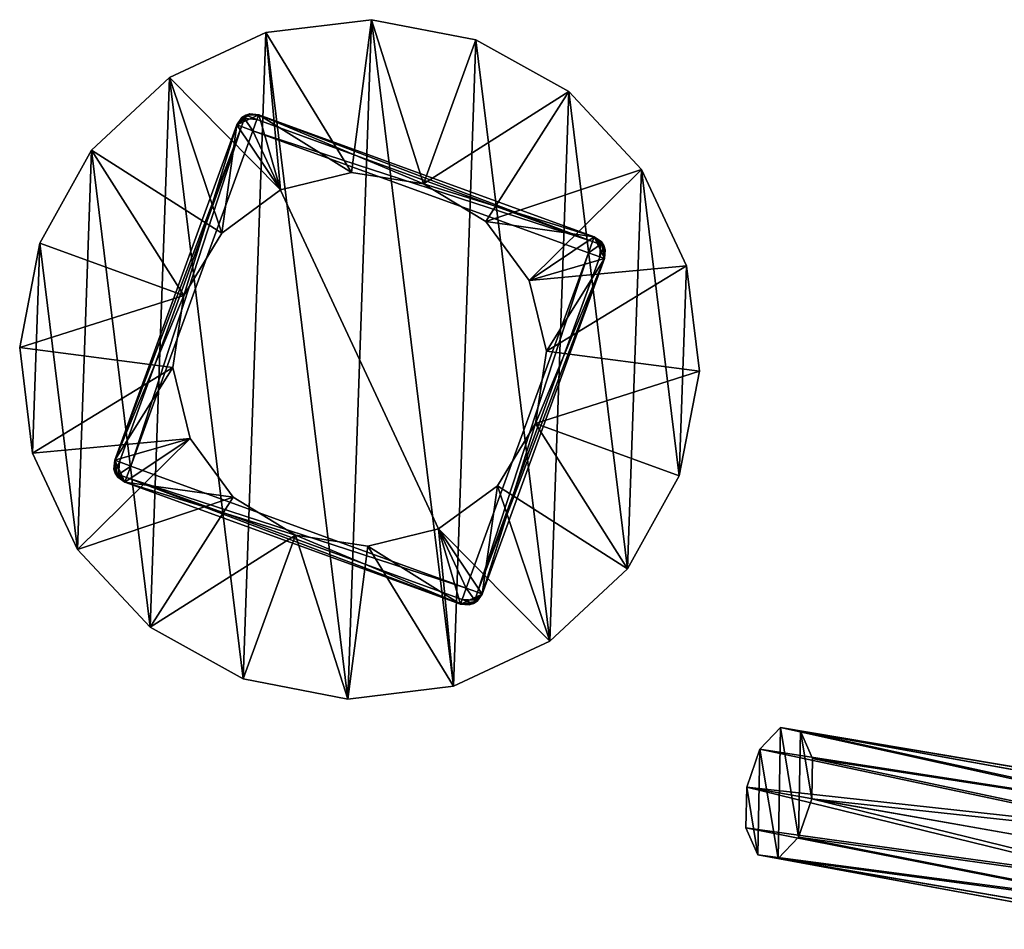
# Model space of a CAD drawing. Header units: metres. Extents: x -786 to -630, y -269 to -21.
# Tile 2 of 3: x -786 to -728, y -74 to -21. Entities that reach past the tile are written whole.
import ezdxf

# ---------------------------------------------------------------- set-up
doc = ezdxf.new("R2010")
doc.units = ezdxf.units.M

msp = doc.modelspace()

# ---------------------------------------------------------------- linework, layer by layer
at = {"layer": 'None'}
for points in [[(-741.066956, -62.315292, 65.016991), (-742.277161, -63.577396, 66.764534), (-719.026306, -67.192581, 79.391861)], [(-741.066956, -62.315292, 65.016991), (-741.204102, -70.01693, 62.856907), (-742.277161, -63.577396, 66.764534)], [(-739.993896, -68.754822, 61.109364), (-741.204102, -70.01693, 62.856907), (-741.066956, -62.315292, 65.016991)], [(-739.882935, -62.524067, 62.856907), (-741.066956, -62.315292, 65.016991), (-717.320313, -66.303841, 77.004326)], [(-741.066956, -62.315292, 65.016991), (-718.150818, -66.467354, 78.318459), (-717.320313, -66.303841, 77.004326)], [(-718.150818, -66.467354, 78.318459), (-741.066956, -62.315292, 65.016991), (-719.026306, -67.192581, 79.391861)], [(-739.882935, -62.524067, 62.856907), (-739.993896, -68.754822, 61.109364), (-741.066956, -62.315292, 65.016991)], [(-739.219727, -66.503914, 60.44186), (-739.993896, -68.754822, 61.109364), (-739.882935, -62.524067, 62.856907)], [(-739.177368, -64.123978, 61.109364), (-739.882935, -62.524067, 62.856907), (-716.317078, -67.670319, 74.449387)], [(-716.317078, -67.670319, 74.449387), (-739.882935, -62.524067, 62.856907), (-716.682922, -66.726051, 75.640785)], [(-739.882935, -62.524067, 62.856907), (-717.320313, -66.303841, 77.004326), (-716.682922, -66.726051, 75.640785)], [(-739.177368, -64.123978, 61.109364), (-739.219727, -66.503914, 60.44186), (-739.882935, -62.524067, 62.856907)], [(-742.277161, -63.577396, 66.764534), (-743.051331, -65.828308, 67.432037), (-719.770203, -68.377495, 80.090179)], [(-742.277161, -63.577396, 66.764534), (-742.388123, -69.808151, 65.016991), (-743.051331, -65.828308, 67.432037)], [(-741.204102, -70.01693, 62.856907), (-742.388123, -69.808151, 65.016991), (-742.277161, -63.577396, 66.764534)], [(-719.026306, -67.192581, 79.391861), (-742.277161, -63.577396, 66.764534), (-719.770203, -68.377495, 80.090179)], [(-739.219727, -66.503914, 60.44186), (-739.177368, -64.123978, 61.109364), (-716.231079, -69.001297, 73.633476)], [(-716.231079, -69.001297, 73.633476), (-739.177368, -64.123978, 61.109364), (-716.317078, -67.670319, 74.449387)], [(-743.093689, -68.208244, 66.764534), (-720.302246, -71.395401, 80.090157), (-743.051331, -65.828308, 67.432037)], [(-742.388123, -69.808151, 65.016991), (-743.093689, -68.208244, 66.764534), (-743.051331, -65.828308, 67.432037)], [(-720.302246, -71.395401, 80.090157), (-720.225464, -69.853119, 80.332748), (-743.051331, -65.828308, 67.432037)], [(-719.770203, -68.377495, 80.090179), (-743.051331, -65.828308, 67.432037), (-720.225464, -69.853119, 80.332748)], [(-716.763306, -72.019684, 73.633621), (-739.993896, -68.754822, 61.109364), (-739.219727, -66.503914, 60.44186)], [(-716.394104, -70.528694, 73.342461), (-716.763306, -72.019684, 73.633621), (-739.219727, -66.503914, 60.44186)], [(-716.394104, -70.528694, 73.342461), (-739.219727, -66.503914, 60.44186), (-716.231079, -69.001297, 73.633476)], [(-742.388123, -69.808151, 65.016991), (-720.008606, -72.763268, 79.391899), (-743.093689, -68.208244, 66.764534)], [(-720.008606, -72.763268, 79.391899), (-720.302246, -71.395401, 80.090157), (-743.093689, -68.208244, 66.764534)], [(-717.299377, -73.241104, 74.449341), (-741.204102, -70.01693, 62.856907), (-739.993896, -68.754822, 61.109364)], [(-716.763306, -72.019684, 73.633621), (-717.299377, -73.241104, 74.449341), (-739.993896, -68.754822, 61.109364)], [(-741.204102, -70.01693, 62.856907), (-718.709534, -74.18177, 77.004318), (-742.388123, -69.808151, 65.016991)], [(-718.709534, -74.18177, 77.004318), (-719.433899, -73.744255, 78.318436), (-742.388123, -69.808151, 65.016991)], [(-742.388123, -69.808151, 65.016991), (-719.433899, -73.744255, 78.318436), (-720.008606, -72.763268, 79.391899)], [(-717.299377, -73.241104, 74.449341), (-717.966003, -74.003357, 75.640747), (-741.204102, -70.01693, 62.856907)], [(-717.966003, -74.003357, 75.640747), (-718.709534, -74.18177, 77.004318), (-741.204102, -70.01693, 62.856907)]]:
    msp.add_3dface(points, dxfattribs=at)
at = {"layer": 'None0'}
for points in [[(-765.114502, -20.667841, 2), (-771.325256, -21.430424, 2), (-766.292297, -29.666128, 2)], [(-771.325256, -21.430424, 2), (-765.114502, -20.667841, 2), (-771.325256, -21.430424)], [(-765.114502, -20.667841, 2), (-765.114502, -20.667841), (-771.325256, -21.430424)], [(-765.114502, -20.667841), (-766.510498, -60.643475), (-771.325256, -21.430424)], [(-760.299744, -59.880894), (-766.510498, -60.643475), (-765.114502, -20.667841)], [(-762.050293, -30.31904, 2), (-765.114502, -20.667841, 2), (-766.292297, -29.666128, 2)], [(-762.050293, -30.31904, 2), (-758.972107, -21.861807, 2), (-765.114502, -20.667841, 2)], [(-765.114502, -20.667841, 2), (-758.972107, -21.861807, 2), (-765.114502, -20.667841)], [(-758.972107, -21.861807, 2), (-758.972107, -21.861807), (-765.114502, -20.667841)], [(-758.972107, -21.861807), (-760.299744, -59.880894), (-765.114502, -20.667841)], [(-771.325256, -21.430424, 2), (-776.996338, -24.074907, 2), (-770.461304, -30.686274, 2)], [(-776.996338, -24.074907, 2), (-771.325256, -21.430424, 2), (-776.996338, -24.074907)], [(-771.325256, -21.430424, 2), (-771.325256, -21.430424), (-776.996338, -24.074907)], [(-771.325256, -21.430424), (-772.652893, -59.449512), (-776.996338, -24.074907)], [(-766.510498, -60.643475), (-772.652893, -59.449512), (-771.325256, -21.430424)], [(-766.292297, -29.666128, 2), (-771.325256, -21.430424, 2), (-770.461304, -30.686274, 2)], [(-753.499268, -24.895443, 2), (-758.972107, -21.861807, 2), (-762.050293, -30.31904, 2)], [(-754.628662, -57.236408), (-760.299744, -59.880894), (-758.972107, -21.861807)], [(-758.972107, -21.861807, 2), (-753.499268, -24.895443, 2), (-758.972107, -21.861807)], [(-753.499268, -24.895443, 2), (-753.499268, -24.895443), (-758.972107, -21.861807)], [(-753.499268, -24.895443), (-754.628662, -57.236408), (-758.972107, -21.861807)], [(-776.996338, -24.074907, 2), (-781.572693, -28.342428, 2), (-773.922546, -33.224167, 2)], [(-781.572693, -28.342428, 2), (-776.996338, -24.074907, 2), (-781.572693, -28.342428)], [(-776.996338, -24.074907, 2), (-776.996338, -24.074907), (-781.572693, -28.342428)], [(-776.996338, -24.074907), (-778.125732, -56.415874), (-781.572693, -28.342428)], [(-772.652893, -59.449512), (-778.125732, -56.415874), (-776.996338, -24.074907)], [(-770.461304, -30.686274, 2), (-776.996338, -24.074907, 2), (-773.922546, -33.224167, 2)], [(-758.380981, -32.545609, 2), (-753.499268, -24.895443, 2), (-762.050293, -30.31904, 2)], [(-749.23175, -29.4718, 2), (-753.499268, -24.895443, 2), (-758.380981, -32.545609, 2)], [(-750.052307, -52.968887), (-754.628662, -57.236408), (-753.499268, -24.895443)], [(-753.499268, -24.895443, 2), (-749.23175, -29.4718, 2), (-753.499268, -24.895443)], [(-749.23175, -29.4718, 2), (-749.23175, -29.4718), (-753.499268, -24.895443)], [(-749.23175, -29.4718), (-750.052307, -52.968887), (-753.499268, -24.895443)], [(-772.730835, -26.431629, 4), (-772.261719, -26.212866, 4), (-773.027771, -26.855654, 4)], [(-772.261719, -26.212866, 4), (-771.746033, -26.257982, 4), (-773.027771, -26.855654, 4)], [(-773.027771, -26.855654, 4), (-771.746033, -26.257982, 4), (-770.461304, -30.686274, 4)], [(-772.730835, -26.431629, 4), (-773.027771, -26.855654, 183), (-772.510681, -26.291367, 183)], [(-772.510681, -26.291367, 183), (-773.027771, -26.855654, 183), (-772.581482, -26.485983, 183.5)], [(-772.730835, -26.431629, 4), (-773.027771, -26.855654, 4), (-773.027771, -26.855654, 183)], [(-773.027771, -26.855654, 183), (-772.752502, -26.95583, 183.707108), (-772.581482, -26.485983, 183.5)], [(-772.581482, -26.485983, 183.5), (-772.752502, -26.95583, 183.707108), (-772.088074, -27.197674, 184)], [(-772.261719, -26.212866, 4), (-772.730835, -26.431629, 4), (-772.510681, -26.291367, 183)], [(-772.510681, -26.291367, 183), (-772.581482, -26.485983, 183.5), (-771.846191, -26.533211, 183.707108)], [(-771.846191, -26.533211, 183.707108), (-772.581482, -26.485983, 183.5), (-772.088074, -27.197674, 184)], [(-772.261719, -26.212866, 4), (-772.510681, -26.291367, 183), (-771.746033, -26.257982, 183)], [(-771.746033, -26.257982, 183), (-772.510681, -26.291367, 183), (-771.846191, -26.533211, 183.707108)], [(-771.746033, -26.257982, 4), (-772.261719, -26.212866, 4), (-771.746033, -26.257982, 183)], [(-752.112671, -33.715633, 183.707108), (-771.846191, -26.533211, 183.707108), (-772.088074, -27.197674, 184)], [(-771.746033, -26.257982, 183), (-771.846191, -26.533211, 183.707108), (-752.112671, -33.715633, 183.707108)], [(-771.746033, -26.257982, 4), (-766.292297, -29.666128, 4), (-770.461304, -30.686274, 4)], [(-766.292297, -29.666128, 4), (-771.746033, -26.257982, 4), (-762.050293, -30.31904, 4)], [(-771.746033, -26.257982, 4), (-752.012512, -33.440403, 4), (-762.050293, -30.31904, 4)], [(-752.012512, -33.440403, 183), (-771.746033, -26.257982, 183), (-752.112671, -33.715633, 183.707108)], [(-752.012512, -33.440403, 4), (-771.746033, -26.257982, 4), (-752.012512, -33.440403, 183)], [(-771.746033, -26.257982, 4), (-771.746033, -26.257982, 183), (-752.012512, -33.440403, 183)], [(-773.027771, -26.855654, 4), (-776.149109, -36.893436, 4), (-780.210144, -46.589199, 4)], [(-773.027771, -26.855654, 183), (-780.210144, -46.589199, 183), (-772.752502, -26.95583, 183.707108)], [(-780.210144, -46.589199, 4), (-780.210144, -46.589199, 183), (-773.027771, -26.855654, 4)], [(-780.210144, -46.589199, 183), (-773.027771, -26.855654, 183), (-773.027771, -26.855654, 4)], [(-780.210144, -46.589199, 183), (-779.934937, -46.689373, 183.707108), (-772.752502, -26.95583, 183.707108)], [(-772.752502, -26.95583, 183.707108), (-779.934937, -46.689373, 183.707108), (-779.270508, -46.931221, 184)], [(-779.270508, -46.931221, 184), (-772.088074, -27.197674, 184), (-772.752502, -26.95583, 183.707108)], [(-772.088074, -27.197674, 184), (-779.270508, -46.931221, 184), (-759.536926, -54.113644, 184)], [(-773.922546, -33.224167, 4), (-776.149109, -36.893436, 4), (-773.027771, -26.855654, 4)], [(-770.461304, -30.686274, 4), (-773.922546, -33.224167, 4), (-773.027771, -26.855654, 4)], [(-752.354492, -34.380096, 184), (-752.112671, -33.715633, 183.707108), (-772.088074, -27.197674, 184)], [(-752.354492, -34.380096, 184), (-772.088074, -27.197674, 184), (-759.536926, -54.113644, 184)], [(-781.572693, -28.342428, 2), (-784.606323, -33.815254, 2), (-776.149109, -36.893436, 2)], [(-784.606323, -33.815254, 2), (-781.572693, -28.342428, 2), (-784.606323, -33.815254)], [(-781.572693, -28.342428, 2), (-781.572693, -28.342428), (-784.606323, -33.815254)], [(-781.572693, -28.342428), (-782.39325, -51.839516), (-784.606323, -33.815254)], [(-778.125732, -56.415874), (-782.39325, -51.839516), (-781.572693, -28.342428)], [(-773.922546, -33.224167, 2), (-781.572693, -28.342428, 2), (-776.149109, -36.893436, 2)], [(-755.84314, -36.006859, 2), (-749.23175, -29.4718, 2), (-758.380981, -32.545609, 2)], [(-746.58728, -35.14291, 2), (-749.23175, -29.4718, 2), (-755.84314, -36.006859, 2)], [(-747.018616, -47.496059), (-750.052307, -52.968887), (-749.23175, -29.4718)], [(-749.23175, -29.4718, 2), (-746.58728, -35.14291, 2), (-749.23175, -29.4718)], [(-746.58728, -35.14291, 2), (-746.58728, -35.14291), (-749.23175, -29.4718)], [(-746.58728, -35.14291), (-747.018616, -47.496059), (-749.23175, -29.4718)], [(-770.461304, -30.686274, 4), (-766.292297, -29.666128, 4), (-770.461304, -30.686274, 2)], [(-766.292297, -29.666128, 4), (-766.292297, -29.666128, 2), (-770.461304, -30.686274, 2)], [(-766.292297, -29.666128, 4), (-762.050293, -30.31904, 4), (-766.292297, -29.666128, 2)], [(-762.050293, -30.31904, 4), (-762.050293, -30.31904, 2), (-766.292297, -29.666128, 2)], [(-773.922546, -33.224167, 4), (-770.461304, -30.686274, 4), (-773.922546, -33.224167, 2)], [(-770.461304, -30.686274, 4), (-770.461304, -30.686274, 2), (-773.922546, -33.224167, 2)], [(-762.050293, -30.31904, 4), (-752.012512, -33.440403, 4), (-758.380981, -32.545609, 4)], [(-762.050293, -30.31904, 4), (-758.380981, -32.545609, 4), (-762.050293, -30.31904, 2)], [(-758.380981, -32.545609, 4), (-758.380981, -32.545609, 2), (-762.050293, -30.31904, 2)], [(-752.012512, -33.440403, 4), (-755.84314, -36.006859, 4), (-758.380981, -32.545609, 4)], [(-758.380981, -32.545609, 4), (-755.84314, -36.006859, 4), (-758.380981, -32.545609, 2)], [(-755.84314, -36.006859, 4), (-755.84314, -36.006859, 2), (-758.380981, -32.545609, 2)], [(-776.149109, -36.893436, 4), (-773.922546, -33.224167, 4), (-776.149109, -36.893436, 2)], [(-773.922546, -33.224167, 4), (-773.922546, -33.224167, 2), (-776.149109, -36.893436, 2)], [(-755.84314, -36.006859, 4), (-752.012512, -33.440403, 4), (-751.414795, -34.722118, 4)], [(-752.012512, -33.440403, 183), (-752.112671, -33.715633, 183.707108), (-751.642822, -33.886646, 183.5)], [(-752.012512, -33.440403, 4), (-751.58844, -33.737309, 4), (-751.414795, -34.722118, 4)], [(-751.58844, -33.737309, 4), (-752.012512, -33.440403, 183), (-751.448181, -33.957478, 183)], [(-751.58844, -33.737309, 4), (-752.012512, -33.440403, 4), (-752.012512, -33.440403, 183)], [(-751.448181, -33.957478, 183), (-752.012512, -33.440403, 183), (-751.642822, -33.886646, 183.5)], [(-784.606323, -33.815254, 2), (-785.800293, -39.957668, 2), (-776.149109, -36.893436, 2)], [(-784.606323, -33.815254), (-785.800293, -39.957668), (-784.606323, -33.815254, 2)], [(-785.800293, -39.957668), (-785.800293, -39.957668, 2), (-784.606323, -33.815254, 2)], [(-784.606323, -33.815254), (-785.03772, -46.168404), (-785.800293, -39.957668)], [(-782.39325, -51.839516), (-785.03772, -46.168404), (-784.606323, -33.815254)], [(-751.642822, -33.886646, 183.5), (-752.112671, -33.715633, 183.707108), (-752.354492, -34.380096, 184)], [(-751.690063, -34.621941, 183.707108), (-751.642822, -33.886646, 183.5), (-752.354492, -34.380096, 184)], [(-751.448181, -33.957478, 183), (-751.642822, -33.886646, 183.5), (-751.690063, -34.621941, 183.707108)], [(-751.414795, -34.722118, 183), (-751.448181, -33.957478, 183), (-751.690063, -34.621941, 183.707108)], [(-751.414795, -34.722118, 4), (-751.58844, -33.737309, 4), (-751.36969, -34.206448, 4)], [(-751.36969, -34.206448, 4), (-751.58844, -33.737309, 4), (-751.448181, -33.957478, 183)], [(-751.36969, -34.206448, 4), (-751.448181, -33.957478, 183), (-751.414795, -34.722118, 183)], [(-759.536926, -54.113644, 184), (-758.872498, -54.355488, 183.707108), (-752.354492, -34.380096, 184)], [(-758.872498, -54.355488, 183.707108), (-751.690063, -34.621941, 183.707108), (-752.354492, -34.380096, 184)], [(-751.414795, -34.722118, 183), (-751.690063, -34.621941, 183.707108), (-758.872498, -54.355488, 183.707108)], [(-758.597229, -54.455662, 183), (-751.414795, -34.722118, 183), (-758.872498, -54.355488, 183.707108)], [(-758.597229, -54.455662, 4), (-755.475891, -44.417881, 4), (-751.414795, -34.722118, 4)], [(-751.414795, -34.722118, 4), (-751.414795, -34.722118, 183), (-758.597229, -54.455662, 4)], [(-751.414795, -34.722118, 183), (-758.597229, -54.455662, 183), (-758.597229, -54.455662, 4)], [(-751.414795, -34.722118, 4), (-754.822937, -40.175846, 4), (-755.84314, -36.006859, 4)], [(-755.475891, -44.417881, 4), (-754.822937, -40.175846, 4), (-751.414795, -34.722118, 4)], [(-751.414795, -34.722118, 4), (-751.36969, -34.206448, 4), (-751.414795, -34.722118, 183)], [(-754.822937, -40.175846, 2), (-746.58728, -35.14291, 2), (-755.84314, -36.006859, 2)], [(-745.824707, -41.353649, 2), (-746.58728, -35.14291, 2), (-754.822937, -40.175846, 2)], [(-746.58728, -35.14291), (-745.824707, -41.353649), (-747.018616, -47.496059)], [(-746.58728, -35.14291, 2), (-745.824707, -41.353649, 2), (-746.58728, -35.14291)], [(-745.824707, -41.353649, 2), (-745.824707, -41.353649), (-746.58728, -35.14291)], [(-755.84314, -36.006859, 4), (-754.822937, -40.175846, 4), (-755.84314, -36.006859, 2)], [(-754.822937, -40.175846, 4), (-754.822937, -40.175846, 2), (-755.84314, -36.006859, 2)], [(-776.149109, -36.893436, 2), (-785.800293, -39.957668, 2), (-776.802002, -41.135471, 2)], [(-776.149109, -36.893436, 4), (-776.802002, -41.135471, 4), (-780.210144, -46.589199, 4)], [(-776.149109, -36.893436, 2), (-776.802002, -41.135471, 2), (-776.149109, -36.893436, 4)], [(-776.802002, -41.135471, 2), (-776.802002, -41.135471, 4), (-776.149109, -36.893436, 4)], [(-785.800293, -39.957668, 2), (-785.03772, -46.168404, 2), (-776.802002, -41.135471, 2)], [(-785.800293, -39.957668), (-785.03772, -46.168404), (-785.800293, -39.957668, 2)], [(-785.03772, -46.168404), (-785.03772, -46.168404, 2), (-785.800293, -39.957668, 2)], [(-755.475891, -44.417881, 2), (-745.824707, -41.353649, 2), (-754.822937, -40.175846, 2)], [(-754.822937, -40.175846, 4), (-755.475891, -44.417881, 4), (-754.822937, -40.175846, 2)], [(-755.475891, -44.417881, 4), (-755.475891, -44.417881, 2), (-754.822937, -40.175846, 2)], [(-776.802002, -41.135471, 2), (-785.03772, -46.168404, 2), (-775.78186, -45.304459, 2)], [(-780.210144, -46.589199, 4), (-776.802002, -41.135471, 4), (-775.78186, -45.304459, 4)], [(-776.802002, -41.135471, 2), (-775.78186, -45.304459, 2), (-776.802002, -41.135471, 4)], [(-775.78186, -45.304459, 2), (-775.78186, -45.304459, 4), (-776.802002, -41.135471, 4)], [(-755.475891, -44.417881, 2), (-747.018616, -47.496059, 2), (-745.824707, -41.353649, 2)], [(-745.824707, -41.353649, 2), (-747.018616, -47.496059, 2), (-745.824707, -41.353649)], [(-747.018616, -47.496059, 2), (-747.018616, -47.496059), (-745.824707, -41.353649)], [(-757.702454, -48.087151, 4), (-755.475891, -44.417881, 4), (-758.597229, -54.455662, 4)], [(-757.702454, -48.087151, 2), (-750.052307, -52.968887, 2), (-755.475891, -44.417881, 2)], [(-757.702454, -48.087151, 2), (-755.475891, -44.417881, 2), (-757.702454, -48.087151, 4)], [(-755.475891, -44.417881, 2), (-755.475891, -44.417881, 4), (-757.702454, -48.087151, 4)], [(-750.052307, -52.968887, 2), (-747.018616, -47.496059, 2), (-755.475891, -44.417881, 2)], [(-785.03772, -46.168404, 2), (-782.39325, -51.839516, 2), (-775.78186, -45.304459, 2)], [(-775.78186, -45.304459, 2), (-782.39325, -51.839516, 2), (-773.243958, -48.765709, 2)], [(-775.78186, -45.304459, 4), (-779.612488, -47.870911, 4), (-780.210144, -46.589199, 4)], [(-775.78186, -45.304459, 4), (-773.243958, -48.765709, 4), (-779.612488, -47.870911, 4)], [(-775.78186, -45.304459, 2), (-773.243958, -48.765709, 2), (-775.78186, -45.304459, 4)], [(-773.243958, -48.765709, 2), (-773.243958, -48.765709, 4), (-775.78186, -45.304459, 4)], [(-785.03772, -46.168404), (-782.39325, -51.839516), (-785.03772, -46.168404, 2)], [(-782.39325, -51.839516), (-782.39325, -51.839516, 2), (-785.03772, -46.168404, 2)], [(-780.210144, -46.589199, 4), (-780.036499, -47.574005, 4), (-780.25531, -47.104866, 4)], [(-780.210144, -46.589199, 4), (-780.25531, -47.104866, 4), (-780.210144, -46.589199, 183)], [(-780.25531, -47.104866, 4), (-780.176758, -47.353836, 183), (-780.210144, -46.589199, 183)], [(-779.612488, -47.870911, 4), (-780.036499, -47.574005, 4), (-780.210144, -46.589199, 4)], [(-780.210144, -46.589199, 183), (-780.176758, -47.353836, 183), (-779.934937, -46.689373, 183.707108)], [(-780.176758, -47.353836, 183), (-779.982178, -47.424671, 183.5), (-779.934937, -46.689373, 183.707108)], [(-779.934937, -46.689373, 183.707108), (-779.982178, -47.424671, 183.5), (-779.270508, -46.931221, 184)], [(-780.25531, -47.104866, 4), (-780.036499, -47.574005, 4), (-780.176758, -47.353836, 183)], [(-780.036499, -47.574005, 4), (-779.612488, -47.870911, 183), (-780.176758, -47.353836, 183)], [(-780.176758, -47.353836, 183), (-779.612488, -47.870911, 183), (-779.982178, -47.424671, 183.5)], [(-779.982178, -47.424671, 183.5), (-779.512329, -47.595684, 183.707108), (-779.270508, -46.931221, 184)], [(-779.612488, -47.870911, 183), (-779.512329, -47.595684, 183.707108), (-779.982178, -47.424671, 183.5)], [(-759.536926, -54.113644, 184), (-779.270508, -46.931221, 184), (-779.512329, -47.595684, 183.707108)], [(-780.036499, -47.574005, 4), (-779.612488, -47.870911, 4), (-779.612488, -47.870911, 183)], [(-779.612488, -47.870911, 183), (-759.878967, -55.053333, 183), (-779.512329, -47.595684, 183.707108)], [(-773.243958, -48.765709, 4), (-769.574707, -50.992279, 4), (-779.612488, -47.870911, 4)], [(-779.612488, -47.870911, 4), (-769.574707, -50.992279, 4), (-759.878967, -55.053333, 4)], [(-759.878967, -55.053333, 4), (-759.878967, -55.053333, 183), (-779.612488, -47.870911, 4)], [(-759.878967, -55.053333, 183), (-779.612488, -47.870911, 183), (-779.612488, -47.870911, 4)], [(-759.878967, -55.053333, 183), (-759.778809, -54.778107, 183.707108), (-779.512329, -47.595684, 183.707108)], [(-779.512329, -47.595684, 183.707108), (-759.778809, -54.778107, 183.707108), (-759.536926, -54.113644, 184)], [(-750.052307, -52.968887), (-747.018616, -47.496059), (-750.052307, -52.968887, 2)], [(-747.018616, -47.496059), (-747.018616, -47.496059, 2), (-750.052307, -52.968887, 2)], [(-761.163696, -50.625046, 2), (-754.628662, -57.236408, 2), (-757.702454, -48.087151, 2)], [(-761.163696, -50.625046, 4), (-757.702454, -48.087151, 4), (-758.597229, -54.455662, 4)], [(-761.163696, -50.625046, 2), (-757.702454, -48.087151, 2), (-761.163696, -50.625046, 4)], [(-757.702454, -48.087151, 2), (-757.702454, -48.087151, 4), (-761.163696, -50.625046, 4)], [(-754.628662, -57.236408, 2), (-750.052307, -52.968887, 2), (-757.702454, -48.087151, 2)], [(-782.39325, -51.839516, 2), (-778.125732, -56.415874, 2), (-773.243958, -48.765709, 2)], [(-773.243958, -48.765709, 2), (-778.125732, -56.415874, 2), (-769.574707, -50.992279, 2)], [(-773.243958, -48.765709, 2), (-769.574707, -50.992279, 2), (-773.243958, -48.765709, 4)], [(-769.574707, -50.992279, 2), (-769.574707, -50.992279, 4), (-773.243958, -48.765709, 4)], [(-765.332703, -51.645187, 2), (-760.299744, -59.880894, 2), (-761.163696, -50.625046, 2)], [(-759.878967, -55.053333, 4), (-765.332703, -51.645187, 4), (-761.163696, -50.625046, 4)], [(-765.332703, -51.645187, 2), (-761.163696, -50.625046, 2), (-765.332703, -51.645187, 4)], [(-761.163696, -50.625046, 2), (-761.163696, -50.625046, 4), (-765.332703, -51.645187, 4)], [(-760.299744, -59.880894, 2), (-754.628662, -57.236408, 2), (-761.163696, -50.625046, 2)], [(-761.163696, -50.625046, 4), (-758.597229, -54.455662, 4), (-759.878967, -55.053333, 4)], [(-778.125732, -56.415874, 2), (-772.652893, -59.449512, 2), (-769.574707, -50.992279, 2)], [(-769.574707, -50.992279, 2), (-772.652893, -59.449512, 2), (-766.510498, -60.643475, 2)], [(-769.574707, -50.992279, 2), (-766.510498, -60.643475, 2), (-765.332703, -51.645187, 2)], [(-769.574707, -50.992279, 4), (-765.332703, -51.645187, 4), (-759.878967, -55.053333, 4)], [(-769.574707, -50.992279, 2), (-765.332703, -51.645187, 2), (-769.574707, -50.992279, 4)], [(-765.332703, -51.645187, 2), (-765.332703, -51.645187, 4), (-769.574707, -50.992279, 4)], [(-782.39325, -51.839516), (-778.125732, -56.415874), (-782.39325, -51.839516, 2)], [(-778.125732, -56.415874), (-778.125732, -56.415874, 2), (-782.39325, -51.839516, 2)], [(-766.510498, -60.643475, 2), (-760.299744, -59.880894, 2), (-765.332703, -51.645187, 2)], [(-754.628662, -57.236408), (-750.052307, -52.968887), (-754.628662, -57.236408, 2)], [(-750.052307, -52.968887), (-750.052307, -52.968887, 2), (-754.628662, -57.236408, 2)], [(-759.778809, -54.778107, 183.707108), (-759.043457, -54.825333, 183.5), (-759.536926, -54.113644, 184)], [(-759.043457, -54.825333, 183.5), (-758.872498, -54.355488, 183.707108), (-759.536926, -54.113644, 184)], [(-758.597229, -54.455662, 183), (-758.872498, -54.355488, 183.707108), (-759.043457, -54.825333, 183.5)], [(-758.597229, -54.455662, 4), (-758.894165, -54.879688, 4), (-759.878967, -55.053333, 4)], [(-759.878967, -55.053333, 183), (-759.114319, -55.019951, 183), (-759.778809, -54.778107, 183.707108)], [(-759.878967, -55.053333, 4), (-758.894165, -54.879688, 4), (-759.363281, -55.09845, 4)], [(-759.114319, -55.019951, 183), (-759.043457, -54.825333, 183.5), (-759.778809, -54.778107, 183.707108)], [(-759.363281, -55.09845, 4), (-758.894165, -54.879688, 4), (-759.114319, -55.019951, 183)], [(-759.114319, -55.019951, 183), (-758.597229, -54.455662, 183), (-759.043457, -54.825333, 183.5)], [(-758.894165, -54.879688, 4), (-758.597229, -54.455662, 183), (-759.114319, -55.019951, 183)], [(-758.894165, -54.879688, 4), (-758.597229, -54.455662, 4), (-758.597229, -54.455662, 183)], [(-759.363281, -55.09845, 4), (-759.114319, -55.019951, 183), (-759.878967, -55.053333, 183)], [(-759.878967, -55.053333, 4), (-759.363281, -55.09845, 4), (-759.878967, -55.053333, 183)], [(-778.125732, -56.415874), (-772.652893, -59.449512), (-778.125732, -56.415874, 2)], [(-772.652893, -59.449512), (-772.652893, -59.449512, 2), (-778.125732, -56.415874, 2)], [(-760.299744, -59.880894), (-754.628662, -57.236408), (-760.299744, -59.880894, 2)], [(-754.628662, -57.236408), (-754.628662, -57.236408, 2), (-760.299744, -59.880894, 2)], [(-772.652893, -59.449512), (-766.510498, -60.643475), (-772.652893, -59.449512, 2)], [(-766.510498, -60.643475), (-766.510498, -60.643475, 2), (-772.652893, -59.449512, 2)], [(-766.510498, -60.643475), (-760.299744, -59.880894), (-766.510498, -60.643475, 2)], [(-760.299744, -59.880894), (-760.299744, -59.880894, 2), (-766.510498, -60.643475, 2)]]:
    msp.add_3dface(points, dxfattribs=at)

doc.saveas('drawing.dxf')
